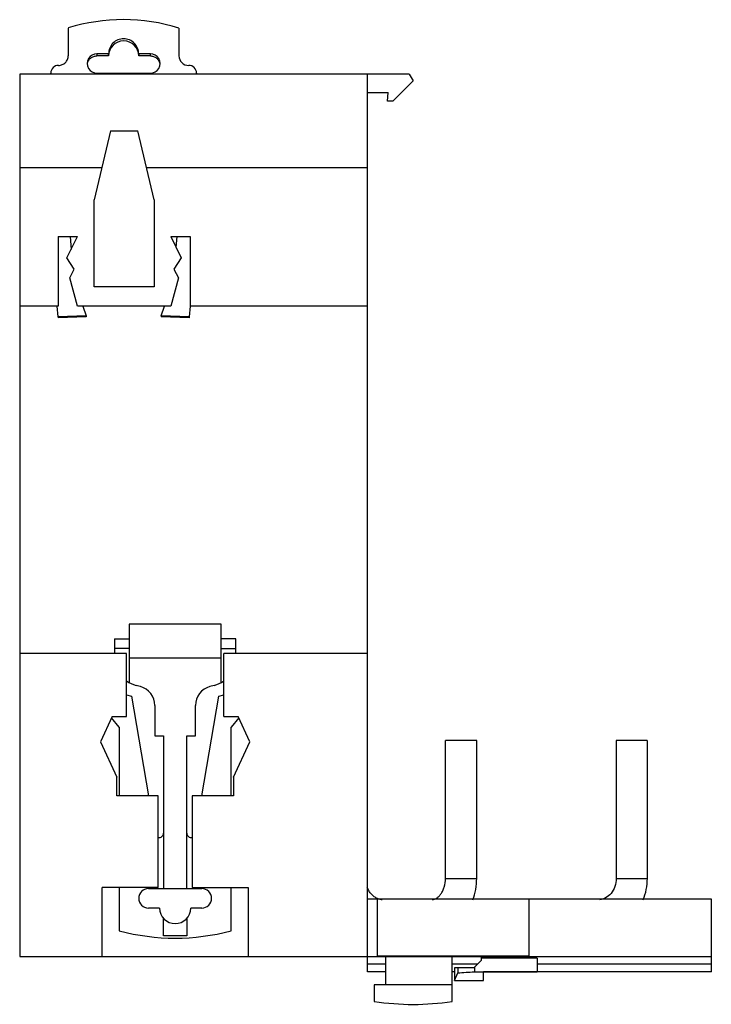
# Model space of a CAD drawing. Header units: millimetres. Extents: x 10 to 81, y 12 to 114.
import ezdxf

# ---------------------------------------------------------------- set-up
doc = ezdxf.new("R2010")
doc.units = ezdxf.units.MM
doc.header["$LTSCALE"] = 8.261107
doc.layers.get('0').update_dxf_attribs({"linetype": 'CONTINUOUS'})

msp = doc.modelspace()

# ---------------------------------------------------------------- linework, layer by layer
at = {"color": 7, "linetype": 'Continuous'}
for p, q in [((14.83, 112.92), (14.83, 110.07)), ((26.23, 110.07), (26.23, 112.91)), ((17.78, 110.27), (17.78, 110.05)), ((18.98, 110.27), (17.78, 110.27)), ((18.98, 110.05), (17.78, 110.05)), ((18.98, 110.05), (18.98, 110.27)), ((22.08, 110.27), (22.08, 110.05)), ((23.28, 110.27), (22.08, 110.27)), ((23.28, 110.05), (22.08, 110.05)), ((23.28, 110.05), (23.28, 110.27)), ((9.83, 108.19), (9.83, 17.39)), ((49.92, 108.19), (9.83, 108.19)), ((13.03, 108.19), (13.03, 108.28)), ((17.78, 108.28), (23.28, 108.28)), ((28.03, 108.28), (28.03, 108.19)), ((45.63, 15.82), (45.63, 108.19)), ((50.33, 107.49), (48.23, 105.39)), ((49.92, 108.19), (50.33, 107.49)), ((45.63, 106.29), (47.75, 106.29)), ((47.68, 105.39), (47.75, 106.29)), ((48.23, 105.39), (47.68, 105.39)), ((19.18, 102.34), (17.48, 95.26)), ((19.18, 102.34), (21.98, 102.34)), ((23.68, 95.26), (21.98, 102.34)), ((18.26, 98.54), (9.83, 98.54)), ((45.63, 98.54), (22.89, 98.54)), ((17.48, 86.29), (17.48, 95.26)), ((23.68, 95.26), (23.68, 86.29)), ((13.78, 91.49), (13.78, 84.29)), ((13.78, 91.49), (15.77, 91.49)), ((14.69, 89.28), (15.77, 91.49)), ((15.01, 91.49), (15.11, 90.15)), ((25.38, 91.49), (26.46, 89.28)), ((25.38, 91.49), (27.38, 91.49)), ((25.95, 90.33), (26.04, 91.49)), ((27.38, 91.49), (27.38, 84.29)), ((15.45, 88.12), (14.69, 89.28)), ((26.46, 89.28), (25.7, 88.12)), ((14.99, 87.22), (15.45, 88.12)), ((15.78, 84.29), (14.99, 87.22)), ((26.16, 87.22), (25.38, 84.29)), ((25.7, 88.12), (26.16, 87.22)), ((23.68, 86.29), (17.48, 86.29)), ((13.78, 84.29), (9.83, 84.29)), ((13.77, 83.22), (13.67, 84.29)), ((25.38, 84.29), (15.78, 84.29)), ((16.33, 84.29), (16.67, 83.32)), ((24.39, 83.32), (24.72, 84.29)), ((27.38, 84.29), (27.28, 83.22)), ((45.63, 84.29), (27.38, 84.29)), ((16.67, 83.32), (13.77, 83.22)), ((13.77, 83.22), (13.77, 83.12)), ((16.67, 83.21), (13.77, 83.12)), ((16.67, 83.32), (16.67, 83.21)), ((24.39, 83.32), (24.39, 83.21)), ((27.28, 83.22), (24.39, 83.32)), ((27.28, 83.12), (24.39, 83.21)), ((27.28, 83.22), (27.28, 83.12)), ((21.08, 51.59), (21.08, 45.59)), ((30.58, 51.59), (21.08, 51.59)), ((30.58, 45.59), (30.58, 51.59)), ((19.58, 50.09), (19.58, 48.59)), ((19.58, 50.09), (21.08, 50.09)), ((32.08, 50.09), (30.58, 50.09)), ((32.08, 48.59), (32.08, 50.09)), ((21.08, 49.09), (19.58, 49.09)), ((30.58, 49.09), (32.08, 49.09)), ((20.83, 48.59), (9.83, 48.59)), ((20.83, 42.09), (20.83, 48.59)), ((30.58, 48.09), (21.08, 48.09)), ((30.83, 42.09), (30.83, 48.59)), ((45.63, 48.59), (30.83, 48.59)), ((22.24, 45.17), (21.8, 45.29)), ((29.85, 45.29), (29.41, 45.17)), ((20.83, 44.33), (21.34, 44.19)), ((21.34, 44.19), (23.07, 33.94)), ((28.58, 33.94), (30.31, 44.19)), ((30.31, 44.19), (30.83, 44.33)), ((23.73, 43.24), (23.73, 40.09)), ((27.93, 40.09), (27.93, 43.24)), ((19.34, 42.09), (18.13, 39.49)), ((20.08, 40.99), (19.27, 41.95)), ((19.34, 42.09), (20.83, 42.09)), ((30.83, 42.09), (32.31, 42.09)), ((32.38, 41.95), (31.58, 40.99)), ((33.53, 39.49), (32.31, 42.09)), ((20.08, 40.99), (20.08, 33.94)), ((31.58, 33.94), (31.58, 40.99)), ((23.73, 40.09), (24.63, 40.09)), ((24.63, 40.09), (24.63, 24.39)), ((27.03, 40.09), (27.93, 40.09)), ((27.03, 24.39), (27.03, 40.09)), ((56.87, 39.64), (53.67, 39.64)), ((53.67, 25.44), (53.67, 39.64)), ((56.87, 25.44), (56.87, 39.64)), ((74.43, 39.64), (71.23, 39.64)), ((71.23, 39.64), (71.23, 25.44)), ((74.43, 39.64), (74.43, 25.44)), ((18.13, 39.49), (19.83, 35.84)), ((31.83, 35.84), (33.53, 39.49)), ((19.83, 33.94), (19.83, 35.84)), ((31.83, 35.84), (31.83, 33.94)), ((24.08, 33.94), (19.83, 33.94)), ((24.08, 24.49), (24.08, 33.94)), ((31.83, 33.94), (27.58, 33.94)), ((27.58, 33.94), (27.58, 24.49)), ((53.67, 25.44), (56.87, 25.44)), ((71.23, 25.44), (74.43, 25.44)), ((24.08, 24.49), (18.33, 24.49)), ((18.33, 17.39), (18.33, 24.49)), ((20.08, 24.49), (20.08, 20.05)), ((23.08, 24.39), (28.58, 24.39)), ((27.58, 24.49), (33.33, 24.49)), ((31.58, 20.05), (31.58, 24.49)), ((33.33, 24.49), (33.33, 17.39)), ((24.23, 22.39), (23.08, 22.39)), ((28.58, 22.39), (27.43, 22.39)), ((81.03, 23.29), (45.63, 23.29)), ((46.62, 23.29), (46.62, 17.49)), ((62.24, 23.29), (62.24, 17.49)), ((81.03, 15.82), (81.03, 23.29)), ((24.63, 19.54), (24.63, 21.33)), ((27.03, 21.33), (27.03, 19.54)), ((27.03, 19.54), (24.63, 19.54)), ((9.83, 17.39), (81.03, 17.39)), ((46.62, 17.49), (62.24, 17.49)), ((47.48, 17.39), (47.48, 14.49)), ((54.33, 12.79), (54.33, 17.39)), ((57.38, 17.04), (57.38, 17.39)), ((63.08, 17.24), (57.38, 17.24)), ((60.58, 17.24), (60.58, 17.39)), ((63.08, 17.24), (63.08, 15.84)), ((47.48, 16.6), (45.63, 16.6)), ((56.93, 16.6), (54.33, 16.6)), ((56.58, 16.24), (54.58, 16.24)), ((54.58, 16.24), (54.58, 14.94)), ((54.92, 16.24), (54.92, 15.72)), ((56.58, 16.24), (57.38, 17.04)), ((56.63, 16.29), (56.63, 15.84)), ((81.03, 16.6), (63.08, 16.6)), ((47.48, 15.82), (45.63, 15.82)), ((54.58, 15.82), (54.33, 15.82)), ((54.58, 14.94), (54.92, 15.72)), ((56.63, 15.84), (63.08, 15.84)), ((57.58, 14.94), (57.58, 15.84)), ((81.03, 15.82), (57.58, 15.82)), ((54.33, 14.49), (46.33, 14.49)), ((46.33, 14.49), (46.33, 12.79)), ((54.58, 14.94), (57.58, 14.94))]:
    msp.add_line(p, q, dxfattribs=at)
for centre, radius, start, end in [((20.5, 94.43), 19.35, 72.8022, 107.0663), ((17.77, 109.27), 0.999, 89.9297, 270.0703), ((23.28, 109.27), 0.999, 269.9297, 90.0703), ((27.22, 110.07), 0.999, 180.0792, 270.0703), ((13.82, 108.28), 0.799, 89.9297, 179.9208), ((27.23, 108.28), 0.799, 0.0792, 90.0703), ((22.58, 48.19), 3, 234.3147, 255), ((29.08, 48.19), 3, 285, 305.6853), ((21.73, 43.24), 2, 0, 75), ((29.93, 43.24), 2, 105, 180), ((24.18, 30.09), 0.45, 257.1604, 360), ((27.48, 30.09), 0.45, 180, 282.8406), ((68.73, 25.43), 5.71, 337.3362, 0.0446), ((23.08, 23.39), 1, 90, 270), ((28.58, 23.39), 1, 270, 90), ((25.83, 22.39), 1.6, 180, 360), ((25.83, 41.29), 22, 254.849, 285.151), ((50.33, 39.3), 26.82, 261.4217, 278.5783)]:
    msp.add_arc(centre, radius, start, end, dxfattribs=at)
for centre, major_axis, ratio, start_param, end_param in [((20.53, 110.05), (0, 1.55), 0.997493, -1.570796, 1.570796), ((30.25, 27.4), (70.68, 0), 0.176327, -1.214225, -1.188427)]:
    msp.add_ellipse(centre, major_axis=major_axis, ratio=ratio, start_param=start_param, end_param=end_param, dxfattribs=at)
for points, knots in [([(22.08, 110.27), (22.08, 110.47), (21.99, 110.88), (21.65, 111.39), (21.13, 111.74), (20.53, 111.86), (19.92, 111.74), (19.4, 111.39), (19.06, 110.88), (18.98, 110.47), (18.98, 110.27)], [0, 0, 0, 0, 0.124884, 0.249803, 0.374852, 0.49999, 0.625127, 0.750181, 0.875111, 1, 1, 1, 1]), ([(13.83, 109.07), (13.96, 109.07), (14.22, 109.13), (14.55, 109.35), (14.77, 109.68), (14.83, 109.94), (14.83, 110.07)], [0, 0, 0, 0, 0.250318, 0.500399, 0.750245, 1, 1, 1, 1]), ([(16.8, 109.26), (16.82, 109.37), (16.91, 109.58), (17.14, 109.84), (17.44, 110.01), (17.66, 110.05), (17.77, 110.05)], [0, 0, 0, 0, 0.250075, 0.500045, 0.749999, 1, 1, 1, 1]), ([(23.28, 110.05), (23.39, 110.05), (23.61, 110.01), (23.91, 109.84), (24.14, 109.58), (24.23, 109.37), (24.25, 109.26)], [0, 0, 0, 0, 0.250001, 0.499955, 0.749926, 1, 1, 1, 1]), ([(52.32, 23.24), (52.39, 23.25), (52.54, 23.29), (52.76, 23.4), (52.99, 23.59), (53.21, 23.84), (53.4, 24.17), (53.6, 24.7), (53.67, 25.14), (53.67, 25.44)], [0, 0, 0, 0, 0.075367, 0.162893, 0.266647, 0.388531, 0.526564, 0.677344, 1, 1, 1, 1]), ([(56.47, 23.24), (56.6, 23.58), (56.8, 24.31), (56.87, 25.06), (56.87, 25.44)], [0, 0, 0, 0, 0.497695, 1, 1, 1, 1]), ([(71.23, 25.44), (71.23, 25.15), (71.14, 24.6), (70.75, 23.89), (70.27, 23.48), (69.84, 23.3), (69.62, 23.26), (69.51, 23.24)], [0, 0, 0, 0, 0.279629, 0.543615, 0.782228, 0.893051, 1, 1, 1, 1]), ([(46.65, 23.37), (46.54, 23.42), (46.32, 23.55), (46.03, 23.81), (45.78, 24.14), (45.65, 24.39), (45.6, 24.52)], [0, 0, 0, 0, 0.229273, 0.472515, 0.730034, 1, 1, 1, 1]), ([(47.15, 23.24), (47.1, 23.25), (46.94, 23.27), (46.77, 23.32), (46.65, 23.37)], [0, 0, 0, 0, 0.245762, 1, 1, 1, 1])]:
    msp.add_open_spline(points, degree=3, knots=knots, dxfattribs=at)

doc.saveas('drawing.dxf')
